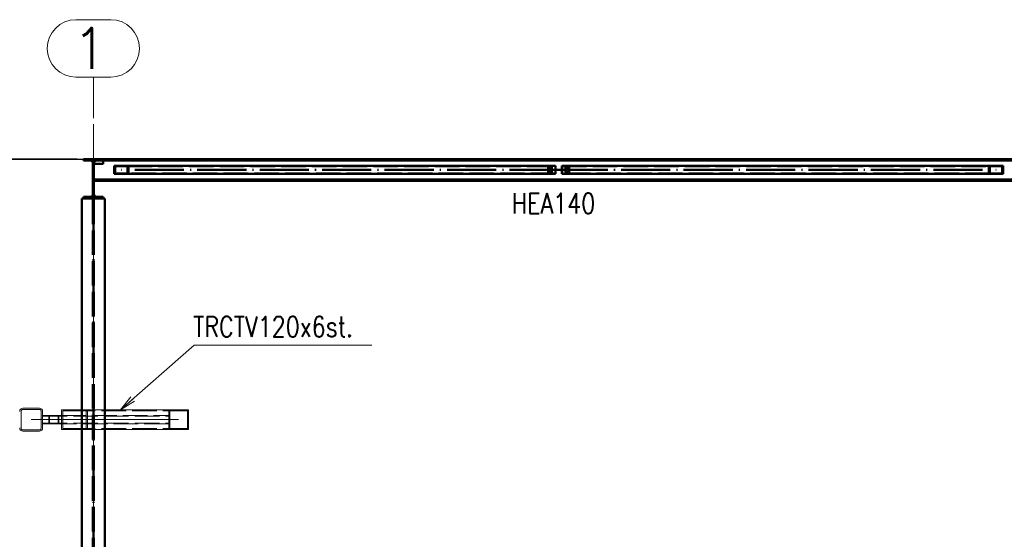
# Paper-space layout 'Layout1' of a CAD drawing. Extents: x -2 to 1243, y -36 to 596.
# Tile 10 of 132: x 72 to 192, y 214 to 277. Entities that reach past the tile are written whole.
import ezdxf

# ---------------------------------------------------------------- set-up
doc = ezdxf.new("R2010")
doc.units = 0
for name, pattern in [('ACAD_ISO02W100', [15, 12, -3]), ('ACAD_ISO04W100', [30.5, 24, -3, 0.5, -3]), ('HP_01_CER_B', [8, 5, -1, 1, -1])]:
    doc.linetypes.add(name, pattern=pattern)
doc.layers.get('0').update_dxf_attribs({"linetype": 'CONTINUOUS'})
doc.layers.get('DEFPOINTS').update_dxf_attribs({"color": 132, "linetype": 'CONTINUOUS'})
doc.layers.add('AS_INS_ON', color=7, linetype='CONTINUOUS')
for name, color, linetype, lineweight in [('SS_1.ET-HALA_TaO-RASTR', 7, 'HP_01_CER_B', 13), ('SS_1.ET-HALA_TaO-ZTUZENI_VODOROVNE', 9, 'CONTINUOUS', 13), ('SS_2.ET-HALA_TaO-VESTAVBA_A1÷B2-VAZBA2', 51, 'CONTINUOUS', 50), ('SS_KOTY', 3, 'CONTINUOUS', 25), ('SS_POPIS_PROFILU', 13, 'CONTINUOUS', 25), ('SS_SRAFY', 8, 'CONTINUOUS', 18), ('SS_STAV.OK-POPIS_PROFILU', 9, 'CONTINUOUS', 13)]:
    doc.layers.add(name, color=color, linetype=linetype, lineweight=lineweight)
doc.styles.add('ROMANS', font='romans.shx', dxfattribs={"width": 0.8})
doc.styles.add('romans.shx', font='romans.shx', dxfattribs={"height": 5})
doc.dimstyles.new('A-1_(2.5)_50AS', dxfattribs={"dimtxt": 2.5, "dimasz": 2, "dimexe": 1, "dimexo": 2, "dimgap": 0, "dimtad": 0, "dimdec": 1, "dimlfac": 50, "dimrnd": 1, "dimtxsty": 'ROMANS', "dimblk1": 'OBLIQUE', "dimblk2": 'OBLIQUE', "dimsah": 1, "dimcen": 2, "dimclrd": 256, "dimclre": 256, "dimclrt": 256, "dimadec": 1, "dimazin": 2, "dimtfac": 0.714286, "dimtdec": 1, "dimtmove": 0, "dimatfit": 3, "dimldrblk": 'OPEN', "dimfxl": 1, "dimtvp": 1.142857, "dimtfill": 1, "dimtolj": 1, "dimlwd": -1, "dimlwe": -1, "dimarcsym": 0})

# ---------------------------------------------------------------- blocks, each defined once
blk = doc.blocks.new('_Oblique')
at = {"color": 0, "linetype": 'ByBlock', "lineweight": -2}
blk.add_line((-0.5, -0.5), (0.5, 0.5), dxfattribs=at)
blk = doc.blocks.new('*D51')
at = {"layer": 'DEFPOINTS', "color": 0, "transparency": 16777216}
for p in [(80.74, 260.28, 8774), (63.14, 181.08), (78.34, 181.08, 8785)]:
    blk.add_point(p, dxfattribs=at)
at = {"layer": 'SS_KOTY', "transparency": 16777216}
for p, q in [((78.74, 260.28), (62.14, 260.28)), ((63.14, 260.28), (63.14, 181.08)), ((76.34, 181.08), (62.14, 181.08))]:
    blk.add_line(p, q, dxfattribs=at)
at = {"layer": 'SS_KOTY', "transparency": 16777216, "xscale": 2, "yscale": 2, "zscale": 2}
for p, rotation in [((63.14, 260.28), 90), ((63.14, 181.08), 270)]:
    blk.add_blockref('_Oblique', p, dxfattribs=dict(at, rotation=rotation))
at = {"layer": 'SS_KOTY', "transparency": 16777216, "insert": (60.29, 220.68), "char_height": 2.5, "attachment_point": 5, "rotation": 90, "style": 'ROMANS', "bg_fill": 3, "box_fill_scale": 1.1, "bg_fill_color": 256, "bg_fill_true_color": 13158600, "bg_fill_transparency": 0}
blk.add_mtext('\\A1;3960', dxfattribs=at)
blk = doc.blocks.new('_OPEN')
at = {"color": 0, "linetype": 'ByBlock'}
for p, q in [((-1, 0.167), (0, 0)), ((0, 0), (-1, -0.167)), ((0, 0), (-1, 0))]:
    blk.add_line(p, q, dxfattribs=at)

psp = doc.layouts.get("Layout1")

# ---------------------------------------------------------------- linework, layer by layer
at = {"layer": 'SS_1.ET-HALA_TaO-RASTR', "linetype": 'Continuous', "ltscale": 0.25}
for p, q in [((82.8732, 277.281), (78.6113, 277.281)), ((78.6113, 270.281), (82.8732, 270.281))]:
    psp.add_line(p, q, dxfattribs=at)
at = {"layer": 'SS_1.ET-HALA_TaO-RASTR', "linetype": 'ACAD_ISO04W100', "ltscale": 0.25}
for p, q in [((80.7423, 265.281), (80.7423, 270.281)), ((80.7423, 265.282), (80.7423, 265.281))]:
    psp.add_line(p, q, dxfattribs=at)
at = {"layer": 'SS_1.ET-HALA_TaO-RASTR', "linetype": 'Continuous', "ltscale": 0.25}
for centre, start, end in [((78.6113, 273.781), 90, 270), ((82.8732, 273.781), 270, 90)]:
    psp.add_arc(centre, 3.5, start, end, dxfattribs=at)
at = {"layer": 'SS_1.ET-HALA_TaO-ZTUZENI_VODOROVNE', "color": 9, "linetype": 'ACAD_ISO02W100', "ltscale": 0.25}
for p, q in [((89.9423, 227.282), (89.9423, 229.682)), ((90.0126, 229.6117), (89.992, 229.562)), ((90.1823, 229.682), (90.0126, 229.6117)), ((92.272, 229.6117), (92.1023, 229.682)), ((92.3423, 229.442), (92.272, 229.6117)), ((89.992, 229.562), (89.9423, 229.442)), ((90.0623, 227.402), (90.0623, 229.562)), ((90.0623, 229.442), (90.0974, 229.5268)), ((90.0974, 229.5268), (90.1823, 229.562)), ((92.1023, 229.562), (92.1871, 229.5268)), ((92.1871, 229.5268), (92.2223, 229.442)), ((92.2223, 227.402), (92.2223, 229.562)), ((89.9423, 227.522), (89.992, 227.402)), ((89.992, 227.402), (90.0126, 227.3523)), ((90.0126, 227.3523), (90.1823, 227.282)), ((90.0974, 227.4371), (90.0623, 227.522)), ((90.1823, 227.402), (90.0974, 227.4371)), ((92.1871, 227.4371), (92.1023, 227.402)), ((92.1023, 227.282), (92.272, 227.3523)), ((92.2223, 227.522), (92.1871, 227.4371)), ((92.272, 227.3523), (92.3423, 227.5219))]:
    psp.add_line(p, q, dxfattribs=at)
at = {"layer": 'SS_1.ET-HALA_TaO-ZTUZENI_VODOROVNE', "color": 5, "linetype": 'Continuous', "ltscale": 0.25}
psp.add_line((92.3423, 227.282), (92.3423, 229.682), dxfattribs=at)
at = {"layer": 'SS_1.ET-HALA_TaO-ZTUZENI_VODOROVNE', "color": 9, "linetype": 'ACAD_ISO02W100', "ltscale": 0.25, "extrusion": (-6.06513e-13, 2.51211e-13, -1)}
psp.add_arc((-90.1823, 229.442), 0.24, 0, 90, dxfattribs=at)
at = {"layer": 'SS_1.ET-HALA_TaO-ZTUZENI_VODOROVNE', "color": 9, "linetype": 'ACAD_ISO02W100', "ltscale": 0.25, "extrusion": (2.50966e-13, 6.06391e-13, -1)}
psp.add_arc((-92.1023, 229.442), 0.24, 90, 180, dxfattribs=at)
at = {"layer": 'SS_1.ET-HALA_TaO-ZTUZENI_VODOROVNE', "color": 9, "linetype": 'ACAD_ISO02W100', "ltscale": 0.25}
for centre, start, end in [((90.1823, 229.442), 90, 180), ((92.1023, 229.442), 0, 90), ((90.1823, 227.522), 180, 270), ((92.1023, 227.522), 270, 0)]:
    psp.add_arc(centre, 0.12, start, end, dxfattribs=at)
at = {"layer": 'SS_1.ET-HALA_TaO-ZTUZENI_VODOROVNE', "color": 9, "linetype": 'ACAD_ISO02W100', "ltscale": 0.25, "extrusion": (-2.51334e-13, -6.06269e-13, -1)}
psp.add_arc((-90.1823, 227.522), 0.24, 270, 0, dxfattribs=at)
at = {"layer": 'SS_1.ET-HALA_TaO-ZTUZENI_VODOROVNE', "color": 9, "linetype": 'ACAD_ISO02W100', "ltscale": 0.25, "extrusion": (6.06146e-13, -2.51089e-13, -1)}
psp.add_arc((-92.1023, 227.522), 0.24, 180, 270, dxfattribs=at)
at = {"layer": 'SS_2.ET-HALA_TaO-VESTAVBA_A1÷B2-VAZBA2', "color": 1, "linetype": 'Continuous', "ltscale": 0.25}
for p, q in [((81.9423, 260.086), (81.9423, 260.282)), ((193.1423, 260.282), (81.9423, 260.282)), ((193.1423, 260.112), (81.9423, 260.112)), ((81.9423, 259.782), (81.9423, 260.086)), ((83.2819, 259.462), (83.3861, 259.462)), ((83.2819, 259.462), (83.2819, 258.462)), ((83.2819, 258.462), (85.0187, 258.462)), ((83.3861, 259.462), (85.0187, 259.462)), ((83.3861, 259.402), (84.9145, 259.402)), ((83.3861, 259.402), (83.3861, 258.522)), ((84.9145, 258.522), (83.3861, 258.522)), ((84.9145, 259.402), (84.9145, 258.522)), ((85.0187, 259.462), (137.1716, 259.462)), ((85.0187, 259.462), (85.0187, 258.462)), ((85.0187, 258.462), (137.1716, 258.462)), ((137.1716, 258.462), (137.1716, 259.462)), ((137.913, 259.462), (190.0659, 259.462)), ((137.913, 259.462), (137.913, 258.462)), ((137.913, 258.462), (190.0659, 258.462)), ((190.0659, 259.462), (191.8027, 259.462)), ((190.0659, 258.462), (190.0659, 259.462)), ((190.0659, 258.462), (191.8027, 258.462)), ((190.1701, 259.402), (191.6985, 259.402)), ((190.1701, 258.522), (190.1701, 259.402)), ((191.6985, 258.522), (190.1701, 258.522)), ((191.6985, 258.522), (191.6985, 259.402)), ((191.8027, 258.462), (191.8027, 259.462)), ((81.9423, 255.482), (81.9423, 255.678)), ((82.1423, 255.4819), (81.9423, 255.4819)), ((82.1423, 229.682), (82.1423, 255.4819)), ((82.1423, 181.082), (82.1423, 227.282))]:
    psp.add_line(p, q, dxfattribs=at)
at = {"layer": 'SS_2.ET-HALA_TaO-VESTAVBA_A1÷B2-VAZBA2', "color": 7, "linetype": 'ACAD_ISO04W100', "ltscale": 0.25}
for p, q in [((137.5423, 258.962), (84.1503, 258.962)), ((137.0484, 258.962), (137.5423, 258.962)), ((137.5423, 258.962), (190.9343, 258.962)), ((138.0362, 258.962), (137.5423, 258.962))]:
    psp.add_line(p, q, dxfattribs=at)
at = {"layer": 'SS_2.ET-HALA_TaO-VESTAVBA_A1÷B2-VAZBA2', "color": 3, "linetype": 'ACAD_ISO02W100', "ltscale": 0.25}
for p, q in [((84.9145, 259.402), (137.137, 259.402)), ((137.137, 258.522), (84.9145, 258.522)), ((136.2539, 259.462), (136.2539, 258.462)), ((136.3492, 259.402), (136.3492, 258.522)), ((136.5958, 258.462), (136.5958, 259.462)), ((136.6303, 258.522), (136.6303, 259.402)), ((136.6799, 259.462), (136.6799, 258.462)), ((136.7176, 258.522), (136.7176, 259.402)), ((136.9593, 259.402), (136.9593, 259.462)), ((136.9593, 258.462), (136.9593, 258.522)), ((137.137, 258.522), (137.137, 259.402)), ((137.9476, 259.402), (190.1701, 259.402)), ((137.9476, 259.402), (137.9476, 258.522)), ((190.1701, 258.522), (137.9476, 258.522)), ((138.1253, 259.462), (138.1253, 259.402)), ((138.1253, 258.522), (138.1253, 258.462)), ((138.3669, 259.402), (138.3669, 258.522)), ((138.4047, 258.462), (138.4047, 259.462)), ((138.4542, 259.402), (138.4542, 258.522)), ((138.4888, 259.462), (138.4888, 258.462)), ((138.7353, 258.522), (138.7353, 259.402)), ((138.8307, 258.462), (138.8307, 259.462)), ((82.1423, 227.282), (82.1423, 229.682))]:
    psp.add_line(p, q, dxfattribs=at)
at = {"layer": 'SS_2.ET-HALA_TaO-VESTAVBA_A1÷B2-VAZBA2', "color": 1, "linetype": 'Continuous', "ltscale": 0.25, "extrusion": (-3.01564e-13, 7.27657e-13, -1)}
psp.add_arc((-81.8423, 259.782), 0.1, 180, 270, dxfattribs=at)
at = {"layer": 'SS_STAV.OK-POPIS_PROFILU', "color": 0, "linetype": 'ByBlock'}
for p, q in [((84.0367, 229.682), (85.3191, 231.2526)), ((84.0367, 229.682), (85.5391, 231.0022)), ((85.7591, 230.7518), (84.0367, 229.682))]:
    psp.add_line(p, q, dxfattribs=at)
at = {"layer": 'SS_STAV.OK-POPIS_PROFILU', "color": 9}
psp.add_lwpolyline([(84.0367, 229.682), (93.0231, 237.5788), (114.7374, 237.5788)], dxfattribs=at)

# ---------------------------------------------------------------- texts
at = {"layer": 'SS_1.ET-HALA_TaO-RASTR', "color": 7, "style": 'romans.shx'}
psp.add_text('1', height=5, dxfattribs=at).set_placement((78.1724, 271.281))
at = {"layer": 'SS_POPIS_PROFILU', "color": 13, "style": 'romans.shx', "width": 0.8}
psp.add_text('HEA140', height=2.5, dxfattribs=at).set_placement((131.8039, 253.6197))
at = {"layer": 'SS_STAV.OK-POPIS_PROFILU', "color": 9, "style": 'romans.shx', "width": 0.8}
psp.add_text('TRCTV120x6st.', height=2.5, dxfattribs=at).set_placement((92.9075, 238.5788))

# ---------------------------------------------------------------- dimensions: what is measured, and where the dimension line sits
at = {"layer": 'SS_KOTY'}
dim = psp.add_linear_dim(base=(63.1442, 181.082), p1=(80.7423, 260.282, 8774), p2=(78.3423, 181.082, 8785), angle=90, dimstyle='A-1_(2.5)_50AS', dxfattribs=at)
dim.commit()
dim.dimension.update_dxf_attribs({"geometry": '*D51', "text_midpoint": (60.2871, 220.682)})

# ---------------------------------------------------------------- next in the draw order: hatches: boundary and pattern name
at = {"layer": 'SS_SRAFY'}
h = psp.add_hatch(dxfattribs=at)
h.set_pattern_fill('ANSI31', color=5, scale=0.02, style=0)
h.set_pattern_definition([(45, (194.34228, 60.281964), (-0.04490128, 0.04490128), [])])
h.paths.add_polyline_path([(79.5423, 255.678), (79.5423, 255.482), (81.9423, 255.482), (81.9423, 255.678), (81.1043, 255.678, -0.41421356), (80.8043, 255.978), (80.8043, 259.786, -0.41421356), (81.1043, 260.086), (81.9423, 260.086), (81.9423, 260.282), (79.5423, 260.282), (79.5423, 260.086), (80.3803, 260.086, -0.41421356), (80.6803, 259.786), (80.6803, 255.978, -0.41421356), (80.3803, 255.678)], flags=0)

# ---------------------------------------------------------------- next in the draw order: linework, layer by layer
at = {"layer": 'AS_INS_ON', "color": 3}
psp.add_line((51.1754, 260.282), (80.7355, 260.282), dxfattribs=at)
at = {"layer": 'SS_1.ET-HALA_TaO-RASTR', "linetype": 'ACAD_ISO04W100', "ltscale": 0.25}
psp.add_line((80.7423, 60.282), (80.7423, 265.282), dxfattribs=at)
at = {"layer": 'SS_1.ET-HALA_TaO-ZTUZENI_VODOROVNE', "color": 5, "linetype": 'Continuous', "ltscale": 0.25}
for p, q in [((74.1423, 229.882), (72.1423, 229.882)), ((72.1423, 229.722), (74.1423, 229.722)), ((76.9961, 229.682), (76.836, 229.682)), ((76.836, 229.682), (76.836, 227.282)), ((80.0367, 229.682), (76.9961, 229.682)), ((92.3423, 229.682), (80.0367, 229.682)), ((80.0367, 229.682), (80.0367, 227.282)), ((71.9023, 227.482), (71.9023, 229.482)), ((74.3823, 229.482), (74.3823, 227.482)), ((74.5423, 227.482), (74.5423, 229.482)), ((76.836, 228.982), (74.5423, 228.982)), ((76.9961, 229.562), (79.8767, 229.562)), ((76.9961, 229.562), (76.9961, 227.402)), ((79.8767, 229.562), (79.8767, 227.402)), ((74.1423, 227.242), (72.1423, 227.242)), ((74.5423, 227.982), (76.836, 227.982)), ((80.0367, 227.282), (76.836, 227.282)), ((79.8767, 227.402), (76.9961, 227.402)), ((92.3423, 227.282), (80.0367, 227.282)), ((72.1423, 227.082), (74.1423, 227.082))]:
    psp.add_line(p, q, dxfattribs=at)
at = {"layer": 'SS_1.ET-HALA_TaO-ZTUZENI_VODOROVNE', "color": 9, "linetype": 'ACAD_ISO04W100', "ltscale": 0.25}
for p, q in [((73.1423, 228.482), (91.1423, 228.482)), ((91.1423, 228.482), (75.9115, 228.482)), ((78.4364, 228.482), (91.1423, 228.482))]:
    psp.add_line(p, q, dxfattribs=at)
at = {"layer": 'SS_1.ET-HALA_TaO-ZTUZENI_VODOROVNE', "color": 9, "linetype": 'ACAD_ISO02W100', "ltscale": 0.25}
for p, q in [((74.5423, 228.902), (89.9423, 228.902)), ((75.3034, 228.982), (75.3034, 227.982)), ((75.4007, 228.902), (75.4007, 228.062)), ((76.4223, 228.902), (76.4223, 228.062)), ((76.5196, 228.982), (76.5196, 227.982)), ((76.836, 228.982), (89.9423, 228.982)), ((92.2223, 229.562), (79.8767, 229.562)), ((74.5423, 228.062), (89.9423, 228.062)), ((89.9423, 227.982), (76.836, 227.982)), ((92.2223, 227.402), (79.8767, 227.402))]:
    psp.add_line(p, q, dxfattribs=at)
at = {"layer": 'SS_1.ET-HALA_TaO-ZTUZENI_VODOROVNE', "color": 5, "linetype": 'Continuous', "ltscale": 0.25}
for centre, start, end in [((72.1423, 229.482), 90, 180), ((74.1423, 229.482), 0, 90), ((72.1423, 227.482), 180, 270), ((74.1423, 227.482), 270, 0)]:
    psp.add_arc(centre, 0.4, start, end, dxfattribs=at)
at = {"layer": 'SS_1.ET-HALA_TaO-ZTUZENI_VODOROVNE', "color": 5, "linetype": 'Continuous', "ltscale": 0.25, "extrusion": (-1.83697e-16, 6.12323e-17, -1)}
for centre, start, end in [((-72.1423, 229.482), 0, 90), ((-72.1423, 227.482), 270, 0)]:
    psp.add_arc(centre, 0.24, start, end, dxfattribs=at)
at = {"layer": 'SS_1.ET-HALA_TaO-ZTUZENI_VODOROVNE', "color": 5, "linetype": 'Continuous', "ltscale": 0.25, "extrusion": (3.13754e-13, 7.57973e-13, -1)}
psp.add_arc((-74.1423, 229.482), 0.24, 90, 180, dxfattribs=at)
at = {"layer": 'SS_1.ET-HALA_TaO-ZTUZENI_VODOROVNE', "color": 5, "linetype": 'Continuous', "ltscale": 0.25, "extrusion": (3.13754e-13, -7.57851e-13, -1)}
psp.add_arc((-74.1423, 227.482), 0.24, 180, 270, dxfattribs=at)
at = {"layer": 'SS_2.ET-HALA_TaO-VESTAVBA_A1÷B2-VAZBA2', "color": 1, "linetype": 'Continuous', "ltscale": 0.25}
for p, q in [((81.9423, 260.282), (79.5423, 260.282)), ((79.5423, 260.282), (79.5423, 260.086)), ((79.5423, 260.086), (80.3803, 260.086)), ((80.6803, 259.786), (80.6803, 255.978)), ((80.8043, 255.978), (80.8043, 259.786)), ((81.8423, 259.682), (80.8043, 259.682)), ((81.1043, 260.086), (81.9423, 260.086)), ((194.2803, 257.792), (80.8043, 257.792)), ((80.8043, 257.622), (194.2803, 257.622)), ((79.5423, 255.4819), (79.3423, 255.4819)), ((79.3423, 229.682), (79.3423, 255.4819)), ((80.3803, 255.678), (79.5423, 255.678)), ((79.5423, 255.678), (79.5423, 255.482)), ((81.9423, 255.482), (79.5423, 255.482)), ((81.9423, 255.678), (81.1043, 255.678)), ((79.3423, 181.082), (79.3423, 227.282))]:
    psp.add_line(p, q, dxfattribs=at)
at = {"layer": 'SS_2.ET-HALA_TaO-VESTAVBA_A1÷B2-VAZBA2', "color": 7, "linetype": 'ACAD_ISO04W100', "ltscale": 0.25}
for p in [(80.7423, 181.082), (194.3423, 260.282)]:
    psp.add_line(p, (80.7423, 260.282), dxfattribs=at)
at = {"layer": 'SS_2.ET-HALA_TaO-VESTAVBA_A1÷B2-VAZBA2', "color": 3, "linetype": 'ACAD_ISO02W100', "ltscale": 0.25}
for p, q in [((80.6873, 181.082), (80.6873, 255.4819)), ((80.7973, 181.082), (80.7973, 255.4819)), ((79.3423, 227.282), (79.3423, 229.682))]:
    psp.add_line(p, q, dxfattribs=at)
at = {"layer": 'SS_2.ET-HALA_TaO-VESTAVBA_A1÷B2-VAZBA2', "color": 1, "linetype": 'Continuous', "ltscale": 0.25, "extrusion": (-1.83697e-16, 6.12323e-17, -1)}
for centre, start, end in [((-80.3803, 259.786), 90, 180), ((-80.3803, 255.978), 180, 270)]:
    psp.add_arc(centre, 0.3, start, end, dxfattribs=at)
at = {"layer": 'SS_2.ET-HALA_TaO-VESTAVBA_A1÷B2-VAZBA2', "color": 1, "linetype": 'Continuous', "ltscale": 0.25, "extrusion": (-1.2145e-13, 5.02912e-14, -1)}
psp.add_arc((-81.1043, 259.786), 0.3, 0, 90, dxfattribs=at)
at = {"layer": 'SS_2.ET-HALA_TaO-VESTAVBA_A1÷B2-VAZBA2', "color": 1, "linetype": 'Continuous', "ltscale": 0.25, "extrusion": (-1.2145e-13, -5.01688e-14, -1)}
psp.add_arc((-81.1043, 255.978), 0.3, 270, 0, dxfattribs=at)

doc.saveas('drawing.dxf')
